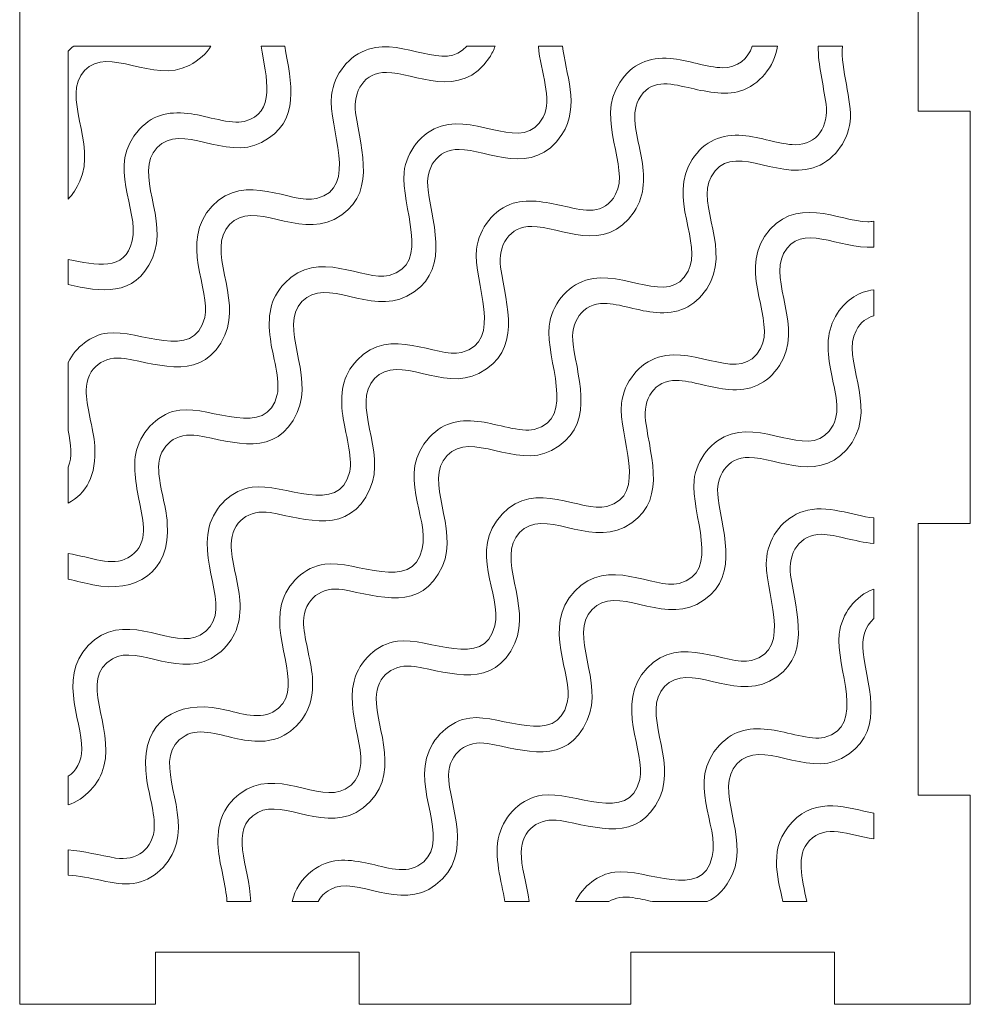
# Model space of a CAD drawing. Header units: millimetres. Extents: x -189 to 142, y -233 to 206.
# Tile 3 of 12: x -189 to -119, y -116 to -43. Entities that reach past the tile are written whole.
import ezdxf

# ---------------------------------------------------------------- set-up
doc = ezdxf.new("R2010")
doc.units = ezdxf.units.MM
doc.header["$MEASUREMENT"] = 0
doc.layers.add('Layer 1', color=7, linetype='Continuous')

msp = doc.modelspace()

# ---------------------------------------------------------------- linework, layer by layer
at = {"layer": 'Layer 1', "color": 250, "lineweight": 0}
for points, knots in [([(-118.9305, 36.0265), (-118.9305, 36.0265), (-128.9305, 36.0265), (-128.9305, 36.0265), (-128.9305, 36.0265), (-128.9305, 32.1765), (-128.9305, 32.1765), (-128.9305, 32.1765), (-143.9305, 32.1765), (-143.9305, 32.1765), (-143.9305, 32.1765), (-143.9305, 36.0265), (-143.9305, 36.0265), (-143.9305, 36.0265), (-163.9305, 36.0265), (-163.9305, 36.0265), (-163.9305, 36.0265), (-163.9305, 32.1765), (-163.9305, 32.1765), (-163.9305, 32.1765), (-178.9305, 32.1765), (-178.9305, 32.1765), (-178.9305, 32.1765), (-178.9305, 36.0265), (-178.9305, 36.0265), (-178.9305, 36.0265), (-188.9305, 36.0265), (-188.9305, 36.0265), (-188.9305, 36.0265), (-188.9305, -115.5235), (-188.9305, -115.5235), (-188.9305, -115.5235), (-178.9305, -115.5235), (-178.9305, -115.5235), (-178.9305, -115.5235), (-178.9305, -111.6735), (-178.9305, -111.6735), (-178.9305, -111.6735), (-163.9305, -111.6735), (-163.9305, -111.6735), (-163.9305, -111.6735), (-163.9305, -115.5235), (-163.9305, -115.5235), (-163.9305, -115.5235), (-143.9305, -115.5235), (-143.9305, -115.5235), (-143.9305, -115.5235), (-143.9305, -111.6735), (-143.9305, -111.6735), (-143.9305, -111.6735), (-128.9305, -111.6735), (-128.9305, -111.6735), (-128.9305, -111.6735), (-128.9305, -115.5235), (-128.9305, -115.5235), (-128.9305, -115.5235), (-118.9305, -115.5235), (-118.9305, -115.5235), (-118.9305, -115.5235), (-118.9305, -100.1235), (-118.9305, -100.1235), (-118.9305, -100.1235), (-122.7805, -100.1235), (-122.7805, -100.1235), (-122.7805, -100.1235), (-122.7805, -80.1235), (-122.7805, -80.1235), (-122.7805, -80.1235), (-118.9305, -80.1235), (-118.9305, -80.1235), (-118.9305, -80.1235), (-118.9305, -49.7485), (-118.9305, -49.7485), (-118.9305, -49.7485), (-122.7805, -49.7485), (-122.7805, -49.7485), (-122.7805, -49.7485), (-122.7805, -29.7485), (-122.7805, -29.7485), (-122.7805, -29.7485), (-118.9305, -29.7485), (-118.9305, -29.7485), (-118.9305, -29.7485), (-118.9305, 0.6265), (-118.9305, 0.6265), (-118.9305, 0.6265), (-122.7805, 0.6265), (-122.7805, 0.6265), (-122.7805, 0.6265), (-122.7805, 20.6265), (-122.7805, 20.6265), (-122.7805, 20.6265), (-118.9305, 20.6265), (-118.9305, 20.6265), (-118.9305, 20.6265), (-118.9305, 36.0265), (-118.9305, 36.0265)], [0, 0, 0, 0, 0.03125, 0.03125, 0.03125, 0.0625, 0.0625, 0.0625, 0.09375, 0.09375, 0.09375, 0.125, 0.125, 0.125, 0.15625, 0.15625, 0.15625, 0.1875, 0.1875, 0.1875, 0.21875, 0.21875, 0.21875, 0.25, 0.25, 0.25, 0.28125, 0.28125, 0.28125, 0.3125, 0.3125, 0.3125, 0.34375, 0.34375, 0.34375, 0.375, 0.375, 0.375, 0.40625, 0.40625, 0.40625, 0.4375, 0.4375, 0.4375, 0.46875, 0.46875, 0.46875, 0.5, 0.5, 0.5, 0.53125, 0.53125, 0.53125, 0.5625, 0.5625, 0.5625, 0.59375, 0.59375, 0.59375, 0.625, 0.625, 0.625, 0.65625, 0.65625, 0.65625, 0.6875, 0.6875, 0.6875, 0.71875, 0.71875, 0.71875, 0.75, 0.75, 0.75, 0.78125, 0.78125, 0.78125, 0.8125, 0.8125, 0.8125, 0.84375, 0.84375, 0.84375, 0.875, 0.875, 0.875, 0.90625, 0.90625, 0.90625, 0.9375, 0.9375, 0.9375, 0.96875, 0.96875, 0.96875, 1, 1, 1, 1]), ([(-133.1345, -44.9542), (-133.1345, -44.9542), (-134.992, -44.9542), (-134.992, -44.9542), (-135.2882, -45.8989), (-136.0622, -46.5599), (-137.1756, -46.5511), (-138.2707, -46.5423), (-139.7838, -45.961), (-141.0337, -45.869), (-142.5716, -45.7556), (-143.843, -46.2532), (-144.7496, -47.6379), (-146.5858, -50.4425), (-143.9588, -53.8281), (-145.0497, -55.8684), (-145.9018, -57.4627), (-147.3523, -57.0784), (-148.7195, -56.7687), (-149.9043, -56.5002), (-151.4008, -56.1579), (-152.5839, -56.5312), (-153.9949, -56.9762), (-155.1007, -58.348), (-155.2819, -59.9016), (-155.5675, -62.3474), (-153.2226, -66.7414), (-156.3867, -67.5168), (-158.2743, -67.9793), (-161.6351, -65.4837), (-164.0849, -68.0785), (-165.1962, -69.2555), (-165.3395, -70.5843), (-165.1394, -72.159), (-164.9936, -73.3045), (-164.3854, -75.2673), (-164.6244, -76.2914), (-165.4, -79.6163), (-169.4933, -77.1103), (-171.8168, -77.4346), (-173.2884, -77.64), (-174.5824, -78.8479), (-174.9781, -80.365), (-175.7637, -83.3774), (-173.0285, -86.8786), (-175.6457, -88.3348), (-177.5685, -89.4044), (-180.7813, -86.6489), (-183.3949, -88.6633), (-186.365, -90.953), (-184.3193, -94.5958), (-184.3542, -96.7311), (-184.3691, -97.6535), (-184.7644, -98.3391), (-185.3631, -98.7337), (-185.3631, -98.7337), (-185.363, -100.8345), (-185.363, -100.8345), (-184.1243, -100.4361), (-183.0654, -99.3064), (-182.7265, -97.9883), (-181.9678, -95.0388), (-184.6599, -91.5574), (-182.097, -90.0732), (-180.1627, -88.9531), (-176.9639, -91.7589), (-174.3377, -89.7242), (-173.0389, -88.7178), (-172.6008, -87.4157), (-172.7192, -85.7643), (-172.8115, -84.4773), (-173.378, -82.777), (-173.3591, -81.6614), (-173.3301, -79.9552), (-172.0013, -79.0536), (-170.4877, -79.315), (-167.7891, -79.7811), (-164.6963, -81.0163), (-163.1419, -77.5733), (-161.8795, -74.7768), (-164.5766, -71.3253), (-162.7998, -69.4428), (-161.02, -67.5574), (-157.7631, -70.4466), (-155.1101, -69.0632), (-151.872, -67.3746), (-153.1066, -64.1105), (-153.5152, -61.242), (-153.7475, -59.6121), (-152.8446, -58.2157), (-151.2263, -58.2321), (-149.113, -58.2534), (-145.8261, -60.3495), (-143.6802, -57.153), (-142.835, -55.8939), (-142.9069, -54.5056), (-143.1652, -53.0578), (-143.3933, -51.7793), (-143.9871, -50.0946), (-143.3579, -48.9133), (-142.5156, -47.3322), (-141.0747, -47.7021), (-139.7164, -48.013), (-138.5602, -48.2775), (-137.0062, -48.6249), (-135.8557, -48.26), (-134.4778, -47.8231), (-133.3445, -46.4701), (-133.1345, -44.9542)], [0, 0, 0, 0, 0.0277778, 0.0277778, 0.0277778, 0.0555556, 0.0555556, 0.0555556, 0.0833333, 0.0833333, 0.0833333, 0.1111111, 0.1111111, 0.1111111, 0.1388889, 0.1388889, 0.1388889, 0.1666667, 0.1666667, 0.1666667, 0.1944444, 0.1944444, 0.1944444, 0.2222222, 0.2222222, 0.2222222, 0.25, 0.25, 0.25, 0.2777778, 0.2777778, 0.2777778, 0.3055556, 0.3055556, 0.3055556, 0.3333333, 0.3333333, 0.3333333, 0.3611111, 0.3611111, 0.3611111, 0.3888889, 0.3888889, 0.3888889, 0.4166667, 0.4166667, 0.4166667, 0.4444444, 0.4444444, 0.4444444, 0.4722222, 0.4722222, 0.4722222, 0.5, 0.5, 0.5, 0.5277778, 0.5277778, 0.5277778, 0.5555556, 0.5555556, 0.5555556, 0.5833333, 0.5833333, 0.5833333, 0.6111111, 0.6111111, 0.6111111, 0.6388889, 0.6388889, 0.6388889, 0.6666667, 0.6666667, 0.6666667, 0.6944444, 0.6944444, 0.6944444, 0.7222222, 0.7222222, 0.7222222, 0.75, 0.75, 0.75, 0.7777778, 0.7777778, 0.7777778, 0.8055556, 0.8055556, 0.8055556, 0.8333333, 0.8333333, 0.8333333, 0.8611111, 0.8611111, 0.8611111, 0.8888889, 0.8888889, 0.8888889, 0.9166667, 0.9166667, 0.9166667, 0.9444444, 0.9444444, 0.9444444, 0.9722222, 0.9722222, 0.9722222, 1, 1, 1, 1]), ([(-174.8518, -44.9542), (-174.8518, -44.9542), (-184.9542, -44.9542), (-184.9542, -44.9542), (-185.0925, -45.0624), (-185.2288, -45.184), (-185.3631, -45.3202), (-185.3631, -45.3202), (-185.3631, -56.2225), (-185.3631, -56.2225), (-185.039, -55.8874), (-184.7473, -55.4529), (-184.4968, -54.8947), (-183.2408, -52.0959), (-185.9258, -48.6454), (-184.154, -46.7625), (-182.3782, -44.8752), (-179.1126, -47.7645), (-176.4629, -46.3821), (-175.7011, -45.9846), (-175.1872, -45.5), (-174.8518, -44.9542)], [0, 0, 0, 0, 0.1428571, 0.1428571, 0.1428571, 0.2857143, 0.2857143, 0.2857143, 0.4285714, 0.4285714, 0.4285714, 0.5714286, 0.5714286, 0.5714286, 0.7142857, 0.7142857, 0.7142857, 0.8571429, 0.8571429, 0.8571429, 1, 1, 1, 1]), ([(-153.9195, -44.9542), (-153.9195, -44.9542), (-156.0158, -44.9542), (-156.0158, -44.9542), (-157.5765, -46.8866), (-160.5958, -44.3505), (-163.241, -45.1825), (-164.6575, -45.628), (-165.7911, -47.0202), (-165.9644, -48.5817), (-166.2357, -51.0258), (-163.8979, -55.3972), (-167.0795, -56.1793), (-168.9546, -56.6402), (-172.299, -54.1339), (-174.7577, -56.7424), (-177.2326, -59.3681), (-174.8331, -62.9291), (-175.3, -64.9337), (-176.0798, -68.28), (-180.1489, -65.779), (-182.4744, -66.0884), (-183.6848, -66.2494), (-184.7871, -67.111), (-185.3631, -68.2535), (-185.3631, -68.2535), (-185.3631, -73.2619), (-185.3631, -73.2619), (-185.1625, -74.2786), (-185.0355, -75.2145), (-185.363, -75.9653), (-185.363, -75.9653), (-185.363, -78.6155), (-185.363, -78.6155), (-184.0532, -77.9428), (-183.2506, -76.5567), (-183.4035, -74.4063), (-183.4951, -73.1189), (-184.0595, -71.4155), (-184.0371, -70.3025), (-184.0023, -68.6016), (-182.6903, -67.72), (-181.1829, -67.9708), (-178.5069, -68.4156), (-175.3594, -69.6888), (-173.8248, -66.2517), (-172.5689, -63.4387), (-175.2449, -59.9677), (-173.4824, -58.097), (-171.7189, -56.2252), (-168.442, -59.0946), (-165.7703, -57.7172), (-162.5397, -56.0518), (-163.8027, -52.7253), (-164.1962, -49.8828), (-164.4205, -48.2631), (-163.5308, -46.8774), (-161.9212, -46.8894), (-159.8731, -46.9044), (-156.4316, -49.0118), (-154.3349, -45.7929), (-154.156, -45.5183), (-154.0205, -45.2381), (-153.9195, -44.9542)], [0, 0, 0, 0, 0.047619, 0.047619, 0.047619, 0.0952381, 0.0952381, 0.0952381, 0.1428571, 0.1428571, 0.1428571, 0.1904762, 0.1904762, 0.1904762, 0.2380952, 0.2380952, 0.2380952, 0.2857143, 0.2857143, 0.2857143, 0.3333333, 0.3333333, 0.3333333, 0.3809524, 0.3809524, 0.3809524, 0.4285714, 0.4285714, 0.4285714, 0.4761905, 0.4761905, 0.4761905, 0.5238095, 0.5238095, 0.5238095, 0.5714286, 0.5714286, 0.5714286, 0.6190476, 0.6190476, 0.6190476, 0.6666667, 0.6666667, 0.6666667, 0.7142857, 0.7142857, 0.7142857, 0.7619048, 0.7619048, 0.7619048, 0.8095238, 0.8095238, 0.8095238, 0.8571429, 0.8571429, 0.8571429, 0.9047619, 0.9047619, 0.9047619, 0.952381, 0.952381, 0.952381, 1, 1, 1, 1]), ([(-169.4157, -44.9542), (-169.4157, -44.9542), (-171.1533, -44.9542), (-171.1533, -44.9542), (-170.7659, -47.269), (-170.0169, -49.9159), (-172.3933, -50.5035), (-173.3753, -50.7462), (-175.189, -50.0976), (-176.282, -49.9509), (-177.7661, -49.7518), (-178.9876, -49.8865), (-180.1015, -51.0682), (-182.6371, -53.7586), (-180.1032, -56.9486), (-180.6421, -59.2908), (-181.1699, -61.584), (-183.3242, -61.0859), (-185.363, -60.6746), (-185.363, -60.6746), (-185.3631, -62.5252), (-185.3631, -62.5252), (-182.9845, -63.0214), (-180.4795, -63.5308), (-179.16, -60.5739), (-177.8979, -57.7456), (-180.5939, -54.3237), (-178.8136, -52.4363), (-177.0205, -50.5352), (-173.7913, -53.4421), (-171.1159, -52.0506), (-168.1682, -50.5177), (-168.9387, -47.6212), (-169.4157, -44.9542)], [0, 0, 0, 0, 0.0909091, 0.0909091, 0.0909091, 0.1818182, 0.1818182, 0.1818182, 0.2727273, 0.2727273, 0.2727273, 0.3636364, 0.3636364, 0.3636364, 0.4545455, 0.4545455, 0.4545455, 0.5454545, 0.5454545, 0.5454545, 0.6363636, 0.6363636, 0.6363636, 0.7272727, 0.7272727, 0.7272727, 0.8181818, 0.8181818, 0.8181818, 0.9090909, 0.9090909, 0.9090909, 1, 1, 1, 1]), ([(-128.3445, -44.9542), (-128.3445, -44.9542), (-130.126, -44.9542), (-130.126, -44.9542), (-130.1472, -46.3274), (-129.7491, -47.8363), (-129.5545, -49.2218), (-129.3263, -50.8475), (-130.2148, -52.2261), (-131.8279, -52.2212), (-132.9219, -52.2179), (-134.4341, -51.6305), (-135.688, -51.54), (-137.2289, -51.4289), (-138.5043, -51.9233), (-139.4119, -53.3137), (-141.2391, -56.1127), (-138.621, -59.4966), (-139.7106, -61.5434), (-141.1399, -64.2283), (-144.4061, -61.3144), (-147.237, -62.2014), (-148.6505, -62.6441), (-149.7675, -64.0227), (-149.942, -65.5808), (-150.2152, -68.0215), (-147.8963, -72.4131), (-151.0398, -73.1852), (-152.0137, -73.4243), (-153.8414, -72.7773), (-154.9293, -72.6299), (-156.4112, -72.4291), (-157.6341, -72.5722), (-158.7446, -73.7503), (-161.2872, -76.4472), (-158.7429, -79.6268), (-159.2868, -81.9692), (-160.0545, -85.2756), (-164.1529, -82.7908), (-166.4692, -83.1059), (-167.9416, -83.3062), (-169.2507, -84.5199), (-169.6401, -86.0437), (-170.4083, -89.0484), (-167.702, -92.5547), (-170.3013, -94.0043), (-171.4019, -94.6181), (-172.985, -93.9839), (-174.1677, -93.7547), (-177.3022, -93.1477), (-179.9185, -94.5912), (-179.6512, -98.3076), (-179.5588, -99.5931), (-178.997, -101.2988), (-179.0179, -102.4107), (-179.0499, -104.1135), (-180.3635, -104.9973), (-181.8719, -104.7493), (-183.0055, -104.563), (-184.221, -104.225), (-185.363, -104.158), (-185.363, -104.158), (-185.363, -106.0244), (-185.363, -106.0244), (-183.8268, -106.0578), (-181.9099, -106.8088), (-180.5801, -106.6314), (-179.1046, -106.4346), (-177.7807, -105.187), (-177.3885, -103.6672), (-176.6218, -100.6953), (-179.3288, -97.2397), (-176.7524, -95.746), (-175.6526, -95.1086), (-174.0684, -95.7346), (-172.8806, -95.9741), (-171.4998, -96.2525), (-170.1857, -96.3178), (-168.9931, -95.3959), (-167.6985, -94.3952), (-167.262, -93.0864), (-167.3803, -91.442), (-167.4726, -90.1571), (-168.0387, -88.4408), (-168.0236, -87.3407), (-168.0001, -85.6332), (-166.6515, -84.7286), (-165.141, -84.9864), (-162.4589, -85.4439), (-159.3419, -86.694), (-157.8039, -83.2519), (-156.5421, -80.4277), (-159.2392, -76.9982), (-157.4596, -75.1181), (-155.6664, -73.2233), (-152.4202, -76.1225), (-149.7636, -74.7334), (-146.5446, -73.0501), (-147.7552, -69.7805), (-148.1775, -66.9209), (-148.419, -65.2853), (-147.4936, -63.8909), (-145.8786, -63.9039), (-144.7913, -63.9128), (-143.292, -64.4923), (-142.0541, -64.5861), (-140.5054, -64.7034), (-139.2681, -64.2095), (-138.3407, -62.8296), (-136.463, -60.0361), (-139.1259, -56.6352), (-138.0213, -54.5904), (-136.566, -51.8963), (-133.3038, -54.8137), (-130.5088, -53.9294), (-129.0961, -53.4825), (-127.9548, -52.0827), (-127.7835, -50.5233), (-127.6125, -48.9659), (-128.4944, -46.643), (-128.3445, -44.9542)], [0, 0, 0, 0, 0.025, 0.025, 0.025, 0.05, 0.05, 0.05, 0.075, 0.075, 0.075, 0.1, 0.1, 0.1, 0.125, 0.125, 0.125, 0.15, 0.15, 0.15, 0.175, 0.175, 0.175, 0.2, 0.2, 0.2, 0.225, 0.225, 0.225, 0.25, 0.25, 0.25, 0.275, 0.275, 0.275, 0.3, 0.3, 0.3, 0.325, 0.325, 0.325, 0.35, 0.35, 0.35, 0.375, 0.375, 0.375, 0.4, 0.4, 0.4, 0.425, 0.425, 0.425, 0.45, 0.45, 0.45, 0.475, 0.475, 0.475, 0.5, 0.5, 0.5, 0.525, 0.525, 0.525, 0.55, 0.55, 0.55, 0.575, 0.575, 0.575, 0.6, 0.6, 0.6, 0.625, 0.625, 0.625, 0.65, 0.65, 0.65, 0.675, 0.675, 0.675, 0.7, 0.7, 0.7, 0.725, 0.725, 0.725, 0.75, 0.75, 0.75, 0.775, 0.775, 0.775, 0.8, 0.8, 0.8, 0.825, 0.825, 0.825, 0.85, 0.85, 0.85, 0.875, 0.875, 0.875, 0.9, 0.9, 0.9, 0.925, 0.925, 0.925, 0.95, 0.95, 0.95, 0.975, 0.975, 0.975, 1, 1, 1, 1]), ([(-148.954, -44.9542), (-148.954, -44.9542), (-150.7364, -44.9542), (-150.7364, -44.9542), (-150.5705, -46.9125), (-149.6694, -48.8415), (-150.3889, -50.1926), (-151.8222, -52.8842), (-155.1168, -49.9789), (-157.8937, -50.8505), (-159.3058, -51.2937), (-160.4584, -52.7022), (-160.6286, -54.2608), (-160.8943, -56.6911), (-158.5663, -61.0645), (-161.7322, -61.8446), (-163.6383, -62.3142), (-166.9515, -59.8006), (-169.4159, -62.4158), (-170.5538, -63.6234), (-170.6765, -64.908), (-170.4739, -66.5161), (-170.3298, -67.6589), (-169.7268, -69.5824), (-169.9646, -70.6134), (-170.731, -73.9339), (-174.8249, -71.4577), (-177.1273, -71.7576), (-178.6044, -71.95), (-179.9335, -73.2058), (-180.3263, -74.7258), (-180.6411, -75.9449), (-180.3145, -77.5697), (-180.0649, -78.7889), (-179.7684, -80.2363), (-179.4515, -81.77), (-180.9567, -82.6432), (-182.1126, -83.3138), (-183.7072, -82.5918), (-185.363, -82.3233), (-185.363, -82.3233), (-185.363, -84.22), (-185.363, -84.22), (-184.7285, -84.3362), (-184.0916, -84.5309), (-183.5404, -84.6375), (-180.4108, -85.2423), (-177.7978, -83.7892), (-178.0598, -80.0839), (-178.1506, -78.7973), (-178.7179, -77.0959), (-178.6991, -75.9824), (-178.6701, -74.278), (-177.3442, -73.3872), (-175.8352, -73.6421), (-173.1686, -74.0927), (-170.0198, -75.3551), (-168.4892, -71.9299), (-167.2217, -69.0936), (-169.9099, -65.643), (-168.1429, -63.7696), (-166.3685, -61.8883), (-163.1113, -64.7761), (-160.4241, -63.3834), (-157.2154, -61.7206), (-158.4482, -58.3978), (-158.8555, -55.5624), (-159.0901, -53.9307), (-158.1891, -52.5513), (-156.5734, -52.5605), (-154.5272, -52.5722), (-151.1032, -54.6855), (-148.9985, -51.4673), (-147.6184, -49.3571), (-148.7735, -46.9061), (-148.954, -44.9542)], [0, 0, 0, 0, 0.04, 0.04, 0.04, 0.08, 0.08, 0.08, 0.12, 0.12, 0.12, 0.16, 0.16, 0.16, 0.2, 0.2, 0.2, 0.24, 0.24, 0.24, 0.28, 0.28, 0.28, 0.32, 0.32, 0.32, 0.36, 0.36, 0.36, 0.4, 0.4, 0.4, 0.44, 0.44, 0.44, 0.48, 0.48, 0.48, 0.52, 0.52, 0.52, 0.56, 0.56, 0.56, 0.6, 0.6, 0.6, 0.64, 0.64, 0.64, 0.68, 0.68, 0.68, 0.72, 0.72, 0.72, 0.76, 0.76, 0.76, 0.8, 0.8, 0.8, 0.84, 0.84, 0.84, 0.88, 0.88, 0.88, 0.92, 0.92, 0.92, 0.96, 0.96, 0.96, 1, 1, 1, 1]), ([(-173.6791, -107.9542), (-173.6791, -107.9542), (-171.9182, -107.9542), (-171.9182, -107.9542), (-171.9913, -105.3306), (-173.6023, -102.617), (-171.3983, -101.3942), (-169.4744, -100.3271), (-166.2699, -103.0821), (-163.649, -101.0661), (-160.6728, -98.7768), (-162.7266, -95.1403), (-162.6812, -92.9815), (-162.6453, -91.2786), (-161.339, -90.403), (-159.8306, -90.6545), (-157.1545, -91.101), (-154.0029, -92.376), (-152.4705, -88.9315), (-151.2198, -86.1206), (-153.8859, -82.6365), (-152.1278, -80.7769), (-150.3582, -78.9051), (-147.0836, -81.7852), (-144.4176, -80.4003), (-141.1856, -78.7212), (-142.4488, -75.414), (-142.8422, -72.5612), (-143.0652, -70.9438), (-142.1775, -69.5572), (-140.5689, -69.5724), (-139.4615, -69.5826), (-137.965, -70.1606), (-136.7082, -70.2556), (-135.1574, -70.3728), (-133.8916, -69.871), (-132.98, -68.4721), (-131.162, -65.6821), (-133.7756, -62.2883), (-132.6822, -60.2418), (-131.404, -57.8495), (-128.6268, -59.9397), (-126.0463, -59.7602), (-126.0463, -59.7602), (-126.0463, -57.8583), (-126.0463, -57.8583), (-126.1845, -57.8816), (-126.3295, -57.8937), (-126.4809, -57.8936), (-128.5435, -57.8925), (-131.9572, -55.7624), (-134.074, -58.9896), (-135.9133, -61.7936), (-133.2782, -65.1665), (-134.3725, -67.2177), (-135.7988, -69.8914), (-139.0626, -66.9981), (-141.8889, -67.8719), (-143.3076, -68.3104), (-144.4343, -69.7014), (-144.609, -71.2604), (-144.8814, -73.6911), (-142.5563, -78.0828), (-145.6947, -78.8556), (-147.6048, -79.3257), (-150.9559, -76.8257), (-153.4029, -79.4222), (-155.9624, -82.1382), (-153.4011, -85.2843), (-153.9492, -87.6465), (-154.7133, -90.9401), (-158.8181, -88.4683), (-161.1222, -88.7758), (-162.6013, -88.9734), (-163.9115, -90.1993), (-164.3074, -91.724), (-165.0731, -94.6738), (-162.3684, -98.2334), (-164.9585, -99.6746), (-166.8925, -100.7507), (-170.0851, -97.9902), (-172.7068, -100.0036), (-174.0119, -101.006), (-174.4387, -102.336), (-174.3161, -103.9856), (-174.2245, -105.2192), (-173.7034, -106.8399), (-173.6791, -107.9542)], [0, 0, 0, 0, 0.0344828, 0.0344828, 0.0344828, 0.0689655, 0.0689655, 0.0689655, 0.1034483, 0.1034483, 0.1034483, 0.137931, 0.137931, 0.137931, 0.1724138, 0.1724138, 0.1724138, 0.2068966, 0.2068966, 0.2068966, 0.2413793, 0.2413793, 0.2413793, 0.2758621, 0.2758621, 0.2758621, 0.3103448, 0.3103448, 0.3103448, 0.3448276, 0.3448276, 0.3448276, 0.3793103, 0.3793103, 0.3793103, 0.4137931, 0.4137931, 0.4137931, 0.4482759, 0.4482759, 0.4482759, 0.4827586, 0.4827586, 0.4827586, 0.5172414, 0.5172414, 0.5172414, 0.5517241, 0.5517241, 0.5517241, 0.5862069, 0.5862069, 0.5862069, 0.6206897, 0.6206897, 0.6206897, 0.6551724, 0.6551724, 0.6551724, 0.6896552, 0.6896552, 0.6896552, 0.7241379, 0.7241379, 0.7241379, 0.7586207, 0.7586207, 0.7586207, 0.7931034, 0.7931034, 0.7931034, 0.8275862, 0.8275862, 0.8275862, 0.862069, 0.862069, 0.862069, 0.8965517, 0.8965517, 0.8965517, 0.9310345, 0.9310345, 0.9310345, 0.9655172, 0.9655172, 0.9655172, 1, 1, 1, 1]), ([(-168.8691, -107.9542), (-168.8691, -107.9542), (-166.9597, -107.9542), (-166.9597, -107.9542), (-166.7797, -107.6118), (-166.4928, -107.3088), (-166.0545, -107.0651), (-164.1295, -105.994), (-160.9247, -108.7514), (-158.3053, -106.7364), (-155.332, -104.4496), (-157.3842, -100.7945), (-157.3426, -98.6606), (-157.3093, -96.9583), (-155.9925, -96.069), (-154.4834, -96.3214), (-151.8124, -96.7678), (-148.6652, -98.0435), (-147.133, -94.6084), (-145.8677, -91.7719), (-148.5547, -88.3298), (-146.7864, -86.4505), (-145.015, -84.5674), (-141.74, -87.4561), (-139.0711, -86.0685), (-135.8512, -84.3945), (-137.1008, -81.0844), (-137.5017, -78.2402), (-137.7307, -76.6135), (-136.8324, -75.2377), (-135.2219, -75.2438), (-133.158, -75.2514), (-129.7427, -77.3658), (-127.6421, -74.1468), (-125.8105, -71.3402), (-128.4419, -67.9655), (-127.3423, -65.9183), (-126.9951, -65.2721), (-126.5473, -64.9527), (-126.0463, -64.8221), (-126.0463, -64.8221), (-126.0463, -62.9021), (-126.0463, -62.9021), (-127.1153, -63.0432), (-128.0045, -63.5769), (-128.712, -64.6313), (-129.5553, -65.888), (-129.4901, -67.2797), (-129.2321, -68.7258), (-129.004, -70.0032), (-128.4092, -71.6914), (-129.0363, -72.8704), (-130.4734, -75.5722), (-133.7455, -72.6569), (-136.541, -73.5338), (-137.9531, -73.9767), (-139.1035, -75.3794), (-139.2724, -76.9388), (-139.5364, -79.3751), (-137.2138, -83.7416), (-140.3795, -84.5267), (-142.2846, -84.999), (-145.5931, -82.4785), (-148.061, -85.0969), (-150.5382, -87.725), (-148.1371, -91.2651), (-148.6105, -93.2914), (-149.3893, -96.6252), (-153.4602, -94.1346), (-155.7748, -94.4396), (-157.2508, -94.6339), (-158.578, -95.8831), (-158.9698, -97.4039), (-159.7344, -100.3719), (-157.0377, -103.8243), (-159.6039, -105.3236), (-160.7051, -105.9671), (-162.2851, -105.3376), (-163.4748, -105.0985), (-164.8521, -104.8217), (-166.1732, -104.7526), (-167.3627, -105.6734), (-168.1821, -106.3077), (-168.6593, -107.0657), (-168.8691, -107.9542)], [0, 0, 0, 0, 0.0357143, 0.0357143, 0.0357143, 0.0714286, 0.0714286, 0.0714286, 0.1071429, 0.1071429, 0.1071429, 0.1428571, 0.1428571, 0.1428571, 0.1785714, 0.1785714, 0.1785714, 0.2142857, 0.2142857, 0.2142857, 0.25, 0.25, 0.25, 0.2857143, 0.2857143, 0.2857143, 0.3214286, 0.3214286, 0.3214286, 0.3571429, 0.3571429, 0.3571429, 0.3928571, 0.3928571, 0.3928571, 0.4285714, 0.4285714, 0.4285714, 0.4642857, 0.4642857, 0.4642857, 0.5, 0.5, 0.5, 0.5357143, 0.5357143, 0.5357143, 0.5714286, 0.5714286, 0.5714286, 0.6071429, 0.6071429, 0.6071429, 0.6428571, 0.6428571, 0.6428571, 0.6785714, 0.6785714, 0.6785714, 0.7142857, 0.7142857, 0.7142857, 0.75, 0.75, 0.75, 0.7857143, 0.7857143, 0.7857143, 0.8214286, 0.8214286, 0.8214286, 0.8571429, 0.8571429, 0.8571429, 0.8928571, 0.8928571, 0.8928571, 0.9285714, 0.9285714, 0.9285714, 0.9642857, 0.9642857, 0.9642857, 1, 1, 1, 1]), ([(-153.2136, -107.9542), (-153.2136, -107.9542), (-151.4248, -107.9542), (-151.4248, -107.9542), (-151.5995, -106.6216), (-152.0192, -105.3279), (-152.0025, -104.3398), (-151.9736, -102.6351), (-150.6474, -101.7362), (-149.1359, -101.9945), (-146.4672, -102.4506), (-143.3345, -103.7036), (-141.7985, -100.2868), (-140.5232, -97.4497), (-143.2181, -94.0031), (-141.4449, -92.1236), (-139.6649, -90.2367), (-136.4219, -93.1335), (-133.7244, -91.7345), (-130.5201, -90.0727), (-131.7585, -86.7481), (-132.1595, -83.92), (-132.3908, -82.2894), (-131.4922, -80.8995), (-129.874, -80.9113), (-128.8438, -80.9188), (-127.4461, -81.4682), (-126.0463, -81.5845), (-126.0463, -81.5845), (-126.0463, -79.7013), (-126.0463, -79.7013), (-127.5864, -79.5531), (-129.4855, -78.6581), (-131.2322, -79.2197), (-132.6363, -79.6711), (-133.7395, -81.0291), (-133.925, -82.5788), (-134.2187, -85.0322), (-131.8632, -89.4193), (-135.0338, -90.1967), (-136.9268, -90.6609), (-140.2752, -88.1662), (-142.7258, -90.7638), (-145.1907, -93.3764), (-142.8032, -96.9592), (-143.2684, -98.9704), (-144.0404, -102.3068), (-148.1521, -99.7801), (-150.465, -100.1197), (-151.9319, -100.3351), (-153.2176, -101.5292), (-153.6193, -103.0423), (-154.0502, -104.6652), (-153.4461, -106.4379), (-153.2136, -107.9542)], [0, 0, 0, 0, 0.0555556, 0.0555556, 0.0555556, 0.1111111, 0.1111111, 0.1111111, 0.1666667, 0.1666667, 0.1666667, 0.2222222, 0.2222222, 0.2222222, 0.2777778, 0.2777778, 0.2777778, 0.3333333, 0.3333333, 0.3333333, 0.3888889, 0.3888889, 0.3888889, 0.4444444, 0.4444444, 0.4444444, 0.5, 0.5, 0.5, 0.5555556, 0.5555556, 0.5555556, 0.6111111, 0.6111111, 0.6111111, 0.6666667, 0.6666667, 0.6666667, 0.7222222, 0.7222222, 0.7222222, 0.7777778, 0.7777778, 0.7777778, 0.8333333, 0.8333333, 0.8333333, 0.8888889, 0.8888889, 0.8888889, 0.9444444, 0.9444444, 0.9444444, 1, 1, 1, 1]), ([(-147.9968, -107.9542), (-147.9968, -107.9542), (-145.5589, -107.9542), (-145.5589, -107.9542), (-145.0628, -107.6605), (-144.4426, -107.5546), (-143.7886, -107.6661), (-143.3121, -107.7474), (-142.8221, -107.8536), (-142.3302, -107.9542), (-142.3302, -107.9542), (-138.2963, -107.9542), (-138.2963, -107.9542), (-137.5671, -107.6277), (-136.9305, -107.0094), (-136.4472, -105.9305), (-135.1877, -103.1189), (-137.8817, -99.6883), (-136.1022, -97.7982), (-134.3164, -95.9016), (-131.0651, -98.805), (-128.4109, -97.4167), (-125.1795, -95.7268), (-126.4084, -92.4654), (-126.8219, -89.5994), (-126.9674, -88.5913), (-126.6734, -87.6722), (-126.0463, -87.1206), (-126.0463, -87.1206), (-126.0463, -84.9407), (-126.0463, -84.9407), (-127.3826, -85.4365), (-128.4147, -86.7599), (-128.5856, -88.2587), (-128.865, -90.7077), (-126.5353, -95.0903), (-129.6876, -95.8685), (-130.6565, -96.1076), (-132.4922, -95.4576), (-133.5765, -95.31), (-135.056, -95.1085), (-136.2813, -95.2575), (-137.3894, -96.4315), (-139.9343, -99.1273), (-137.3879, -102.3138), (-137.931, -104.6484), (-138.7015, -107.9621), (-142.7945, -105.4702), (-145.1169, -105.7879), (-146.3314, -105.954), (-147.4291, -106.8071), (-147.9968, -107.9542)], [0, 0, 0, 0, 0.0588235, 0.0588235, 0.0588235, 0.1176471, 0.1176471, 0.1176471, 0.1764706, 0.1764706, 0.1764706, 0.2352941, 0.2352941, 0.2352941, 0.2941176, 0.2941176, 0.2941176, 0.3529412, 0.3529412, 0.3529412, 0.4117647, 0.4117647, 0.4117647, 0.4705882, 0.4705882, 0.4705882, 0.5294118, 0.5294118, 0.5294118, 0.5882353, 0.5882353, 0.5882353, 0.6470588, 0.6470588, 0.6470588, 0.7058824, 0.7058824, 0.7058824, 0.7647059, 0.7647059, 0.7647059, 0.8235294, 0.8235294, 0.8235294, 0.8823529, 0.8823529, 0.8823529, 0.9411765, 0.9411765, 0.9411765, 1, 1, 1, 1]), ([(-132.7329, -107.9542), (-132.7329, -107.9542), (-130.9766, -107.9542), (-130.9766, -107.9542), (-131.3086, -106.2083), (-131.8076, -104.5575), (-130.7721, -103.4611), (-129.6287, -102.2506), (-127.867, -103.0176), (-126.0463, -103.3475), (-126.0463, -103.3475), (-126.0463, -101.4504), (-126.0463, -101.4504), (-127.9038, -101.0637), (-130.239, -100.176), (-132.0484, -102.1031), (-133.8098, -103.9791), (-133.1377, -106.0686), (-132.7329, -107.9542)], [0, 0, 0, 0, 0.1666667, 0.1666667, 0.1666667, 0.3333333, 0.3333333, 0.3333333, 0.5, 0.5, 0.5, 0.6666667, 0.6666667, 0.6666667, 0.8333333, 0.8333333, 0.8333333, 1, 1, 1, 1])]:
    msp.add_open_spline(points, degree=3, knots=knots, dxfattribs=at)

doc.saveas('drawing.dxf')
